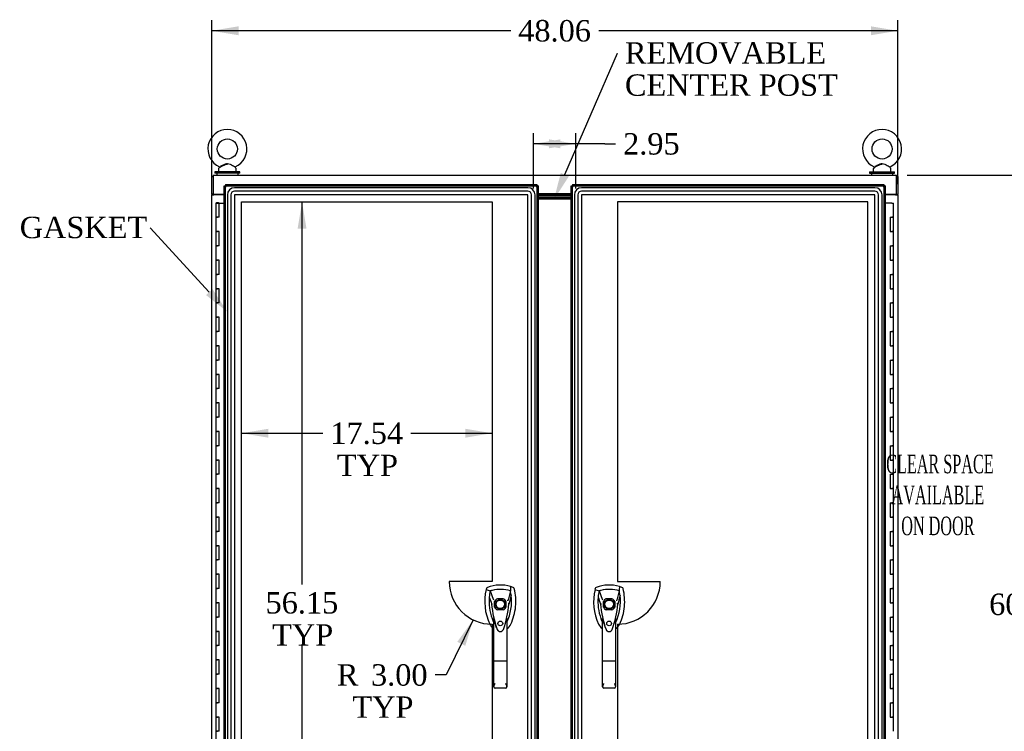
# Model space of a CAD drawing. Header units: inches. Extents: x 1 to 359, y -2 to 239.
# Tile 11 of 24: x 62 to 131, y 134 to 184. Entities that reach past the tile are written whole.
import ezdxf
from ezdxf import colors
from ezdxf.entities.mleader import LeaderData, LeaderLine
from ezdxf.enums import TextEntityAlignment as Align
from ezdxf.lldxf.tags import DXFTag
from ezdxf.math import Vec2, Vec3

# ---------------------------------------------------------------- set-up
doc = ezdxf.new("R2010")
doc.units = ezdxf.units.IN
doc.header["$MEASUREMENT"] = 0
for name, color, linetype in [('COM50677', 7, 'Continuous'), ('COM55607-1', 7, 'Continuous'), ('COM70098', 7, 'Continuous'), ('COM70112-1', 7, 'Continuous'), ('COM70220', 7, 'Continuous'), ('COM71181-1', 7, 'Continuous'), ('COM71193-1', 7, 'Continuous'), ('COM71194-1', 7, 'Continuous'), ('Default', 7, 'Continuous'), ('DV8_Default', 7, 'Continuous'), ('GSK86006', 7, 'Continuous'), ('HAN86294', 7, 'Continuous'), ('SCS86415', 7, 'Continuous'), ('WAF25377', 7, 'Continuous'), ('WAM254785', 7, 'Continuous')]:
    doc.layers.add(name, color=color, linetype=linetype)
doc.styles.add('SEACAD_Times_New_Roman', font='times.ttf')
tags = doc.linetypes.add('HIDDEN2', pattern=[0.1875, 0.125, -0.0625]).pattern_tags.tags
tags[6:7] = [DXFTag(74, 4), DXFTag(75, 0), DXFTag(340, '0'), DXFTag(46, 0.0), DXFTag(50, 0.0), DXFTag(44, 0.0), DXFTag(45, 0.0)]
tags[4:5] = [DXFTag(74, 4), DXFTag(75, 0), DXFTag(340, '0'), DXFTag(46, 0.0), DXFTag(50, 0.0), DXFTag(44, 0.0), DXFTag(45, 0.0)]
doc.dimstyles.new('HAMMOND_(STH_-_300x200)', dxfattribs={"dimtxt": 1.5, "dimasz": 1.875, "dimexe": 0.75, "dimexo": 0.75, "dimgap": 0.375, "dimtad": 0, "dimtih": 1, "dimtoh": 1, "dimzin": 0, "dimdsep": 46, "dimtxsty": 'SEACAD_Times_New_Roman', "dimblk1": '_SE_FILLED', "dimblk2": '_SE_FILLED', "dimsah": 1, "dimcen": 0.75, "dimadec": 0, "dimazin": 0, "dimtfac": 0.8, "dimtofl": 0, "dimtmove": 0, "dimatfit": 3, "dimfxl": 1, "dimtolj": 1, "dimtzin": 0, "dimarcsym": 0})

# ---------------------------------------------------------------- blocks, each defined once
blk = doc.blocks.new('SE7')
at = {"layer": 'COM50677', "color": 7, "linetype": 'Continuous'}
for p, q in [((75.774, 171.484), (75.774, 171.454)), ((123.397, 171.484), (123.397, 171.454))]:
    blk.add_line(p, q, dxfattribs=at)
at = {"layer": 'COM55607-1', "color": 7, "linetype": 'Continuous'}
for p, q in [((75.837, 170.872), (76.07, 170.872)), ((75.837, 170.872), (75.837, 169.872)), ((75.891, 170.881), (75.891, 170.907)), ((75.891, 170.907), (75.941, 170.907)), ((75.941, 170.881), (75.891, 170.881)), ((75.904, 170.881), (75.904, 170.872)), ((75.941, 170.907), (75.966, 170.907)), ((75.941, 170.881), (75.966, 170.881)), ((75.966, 170.907), (76.016, 170.907)), ((76.016, 170.881), (75.966, 170.881)), ((76.004, 170.872), (76.004, 170.881)), ((76.016, 170.907), (76.016, 170.881)), ((76.07, 170.872), (76.429, 170.872)), ((76.07, 169.872), (76.07, 170.872)), ((123.216, 170.872), (122.741, 170.872)), ((123.216, 170.872), (123.333, 170.872)), ((123.333, 169.872), (123.333, 170.872)), ((75.837, 169.872), (75.954, 169.872)), ((75.837, 169.872), (75.837, 168.872)), ((75.954, 169.872), (75.837, 169.872)), ((76.07, 169.872), (75.954, 169.872)), ((123.1, 169.872), (123.1, 168.872)), ((123.1, 169.872), (123.216, 169.872)), ((123.333, 169.872), (123.216, 169.872)), ((123.216, 169.872), (123.333, 169.872)), ((123.333, 168.872), (123.333, 169.872)), ((75.837, 168.872), (75.954, 168.872)), ((75.954, 168.872), (75.837, 168.872)), ((75.837, 168.872), (75.837, 167.872)), ((76.07, 168.872), (75.954, 168.872)), ((76.07, 167.872), (76.07, 168.872)), ((123.1, 168.872), (123.216, 168.872)), ((123.333, 168.872), (123.216, 168.872)), ((123.216, 168.872), (123.333, 168.872)), ((123.333, 167.872), (123.333, 168.872)), ((75.837, 167.872), (75.954, 167.872)), ((75.837, 167.872), (75.837, 166.872)), ((75.954, 167.872), (75.837, 167.872)), ((76.07, 167.872), (75.954, 167.872)), ((123.1, 167.872), (123.1, 166.872)), ((123.1, 167.872), (123.216, 167.872)), ((123.333, 167.872), (123.216, 167.872)), ((123.216, 167.872), (123.333, 167.872)), ((123.333, 166.872), (123.333, 167.872)), ((75.837, 166.872), (75.954, 166.872)), ((75.954, 166.872), (75.837, 166.872)), ((75.837, 166.872), (75.837, 165.872)), ((76.07, 166.872), (75.954, 166.872)), ((76.07, 165.872), (76.07, 166.872)), ((123.1, 166.872), (123.216, 166.872)), ((123.333, 166.872), (123.216, 166.872)), ((123.216, 166.872), (123.333, 166.872)), ((123.333, 165.872), (123.333, 166.872)), ((75.837, 165.872), (75.954, 165.872)), ((75.837, 165.872), (75.837, 164.872)), ((75.954, 165.872), (75.837, 165.872)), ((76.07, 165.872), (75.954, 165.872)), ((123.1, 165.872), (123.1, 164.872)), ((123.1, 165.872), (123.216, 165.872)), ((123.333, 165.872), (123.216, 165.872)), ((123.216, 165.872), (123.333, 165.872)), ((123.333, 164.872), (123.333, 165.872)), ((75.837, 164.872), (75.954, 164.872)), ((75.954, 164.872), (75.837, 164.872)), ((75.837, 164.872), (75.837, 163.872)), ((76.07, 164.872), (75.954, 164.872)), ((76.07, 163.872), (76.07, 164.872)), ((123.1, 164.872), (123.216, 164.872)), ((123.333, 164.872), (123.216, 164.872)), ((123.216, 164.872), (123.333, 164.872)), ((123.333, 163.872), (123.333, 164.872)), ((75.837, 163.872), (75.954, 163.872)), ((75.837, 163.872), (75.837, 162.872)), ((75.954, 163.872), (75.837, 163.872)), ((76.07, 163.872), (75.954, 163.872)), ((123.1, 163.872), (123.1, 162.872)), ((123.1, 163.872), (123.216, 163.872)), ((123.333, 163.872), (123.216, 163.872)), ((123.216, 163.872), (123.333, 163.872)), ((123.333, 162.872), (123.333, 163.872)), ((75.837, 162.872), (75.954, 162.872)), ((75.954, 162.872), (75.837, 162.872)), ((75.837, 162.872), (75.837, 161.872)), ((76.07, 162.872), (75.954, 162.872)), ((76.07, 161.872), (76.07, 162.872)), ((123.1, 162.872), (123.216, 162.872)), ((123.333, 162.872), (123.216, 162.872)), ((123.216, 162.872), (123.333, 162.872)), ((123.333, 161.872), (123.333, 162.872)), ((75.837, 161.872), (75.954, 161.872)), ((75.837, 161.872), (75.837, 160.872)), ((75.954, 161.872), (75.837, 161.872)), ((76.07, 161.872), (75.954, 161.872)), ((123.1, 161.872), (123.1, 160.872)), ((123.1, 161.872), (123.216, 161.872)), ((123.333, 161.872), (123.216, 161.872)), ((123.216, 161.872), (123.333, 161.872)), ((123.333, 160.872), (123.333, 161.872)), ((75.837, 160.872), (75.954, 160.872)), ((75.954, 160.872), (75.837, 160.872)), ((75.837, 160.872), (75.837, 159.872)), ((76.07, 160.872), (75.954, 160.872)), ((76.07, 159.872), (76.07, 160.872)), ((123.1, 160.872), (123.216, 160.872)), ((123.333, 160.872), (123.216, 160.872)), ((123.216, 160.872), (123.333, 160.872)), ((123.333, 159.872), (123.333, 160.872)), ((75.837, 159.872), (75.954, 159.872)), ((75.837, 159.872), (75.837, 158.872)), ((75.954, 159.872), (75.837, 159.872)), ((76.07, 159.872), (75.954, 159.872)), ((123.1, 159.872), (123.1, 158.872)), ((123.1, 159.872), (123.216, 159.872)), ((123.333, 159.872), (123.216, 159.872)), ((123.216, 159.872), (123.333, 159.872)), ((123.333, 158.872), (123.333, 159.872)), ((75.837, 158.872), (75.954, 158.872)), ((75.954, 158.872), (75.837, 158.872)), ((75.837, 158.872), (75.837, 157.872)), ((76.07, 158.872), (75.954, 158.872)), ((76.07, 157.872), (76.07, 158.872)), ((123.1, 158.872), (123.216, 158.872)), ((123.333, 158.872), (123.216, 158.872)), ((123.216, 158.872), (123.333, 158.872)), ((123.333, 157.872), (123.333, 158.872)), ((75.837, 157.872), (75.954, 157.872)), ((75.837, 157.872), (75.837, 156.872)), ((75.954, 157.872), (75.837, 157.872)), ((76.07, 157.872), (75.954, 157.872)), ((123.1, 157.872), (123.1, 156.872)), ((123.1, 157.872), (123.216, 157.872)), ((123.333, 157.872), (123.216, 157.872)), ((123.216, 157.872), (123.333, 157.872)), ((123.333, 156.872), (123.333, 157.872)), ((75.837, 156.872), (75.954, 156.872)), ((75.954, 156.872), (75.837, 156.872)), ((75.837, 156.872), (75.837, 155.872)), ((76.07, 156.872), (75.954, 156.872)), ((76.07, 155.872), (76.07, 156.872)), ((123.1, 156.872), (123.216, 156.872)), ((123.333, 156.872), (123.216, 156.872)), ((123.216, 156.872), (123.333, 156.872)), ((123.333, 155.872), (123.333, 156.872)), ((75.837, 155.872), (75.954, 155.872)), ((75.837, 155.872), (75.837, 154.872)), ((75.954, 155.872), (75.837, 155.872)), ((76.07, 155.872), (75.954, 155.872)), ((123.1, 155.872), (123.1, 154.872)), ((123.1, 155.872), (123.216, 155.872)), ((123.333, 155.872), (123.216, 155.872)), ((123.216, 155.872), (123.333, 155.872)), ((123.333, 154.872), (123.333, 155.872)), ((75.837, 154.872), (75.954, 154.872)), ((75.954, 154.872), (75.837, 154.872)), ((75.837, 154.872), (75.837, 153.872)), ((76.07, 154.872), (75.954, 154.872)), ((76.07, 153.872), (76.07, 154.872)), ((123.1, 154.872), (123.216, 154.872)), ((123.333, 154.872), (123.216, 154.872)), ((123.216, 154.872), (123.333, 154.872)), ((123.333, 153.872), (123.333, 154.872)), ((75.837, 153.872), (75.954, 153.872)), ((75.837, 153.872), (75.837, 152.872)), ((75.954, 153.872), (75.837, 153.872)), ((76.07, 153.872), (75.954, 153.872)), ((123.1, 153.872), (123.1, 152.872)), ((123.1, 153.872), (123.216, 153.872)), ((123.333, 153.872), (123.216, 153.872)), ((123.216, 153.872), (123.333, 153.872)), ((123.333, 152.872), (123.333, 153.872)), ((75.837, 152.872), (75.954, 152.872)), ((75.954, 152.872), (75.837, 152.872)), ((75.837, 152.872), (75.837, 151.872)), ((76.07, 152.872), (75.954, 152.872)), ((76.07, 151.872), (76.07, 152.872)), ((123.1, 152.872), (123.216, 152.872)), ((123.333, 152.872), (123.216, 152.872)), ((123.216, 152.872), (123.333, 152.872)), ((123.333, 151.872), (123.333, 152.872)), ((75.837, 151.872), (75.954, 151.872)), ((75.837, 151.872), (75.837, 150.872)), ((75.954, 151.872), (75.837, 151.872)), ((76.07, 151.872), (75.954, 151.872)), ((123.1, 151.872), (123.1, 150.872)), ((123.1, 151.872), (123.216, 151.872)), ((123.333, 151.872), (123.216, 151.872)), ((123.216, 151.872), (123.333, 151.872)), ((123.333, 150.872), (123.333, 151.872)), ((75.837, 150.872), (75.954, 150.872)), ((75.954, 150.872), (75.837, 150.872)), ((75.837, 150.872), (75.837, 149.872)), ((76.07, 150.872), (75.954, 150.872)), ((76.07, 149.872), (76.07, 150.872)), ((123.1, 150.872), (123.216, 150.872)), ((123.333, 150.872), (123.216, 150.872)), ((123.216, 150.872), (123.333, 150.872)), ((123.333, 149.872), (123.333, 150.872)), ((75.837, 149.872), (75.954, 149.872)), ((75.837, 149.872), (75.837, 148.872)), ((75.954, 149.872), (75.837, 149.872)), ((76.07, 149.872), (75.954, 149.872)), ((123.1, 149.872), (123.1, 148.872)), ((123.1, 149.872), (123.216, 149.872)), ((123.333, 149.872), (123.216, 149.872)), ((123.216, 149.872), (123.333, 149.872)), ((123.333, 148.872), (123.333, 149.872)), ((75.837, 148.872), (75.954, 148.872)), ((75.954, 148.872), (75.837, 148.872)), ((75.837, 148.872), (75.837, 147.872)), ((76.07, 148.872), (75.954, 148.872)), ((76.07, 147.872), (76.07, 148.872)), ((123.1, 148.872), (123.216, 148.872)), ((123.333, 148.872), (123.216, 148.872)), ((123.216, 148.872), (123.333, 148.872)), ((123.333, 147.872), (123.333, 148.872)), ((75.837, 147.872), (75.954, 147.872)), ((75.837, 147.872), (75.837, 146.872)), ((75.954, 147.872), (75.837, 147.872)), ((76.07, 147.872), (75.954, 147.872)), ((123.1, 147.872), (123.1, 146.872)), ((123.1, 147.872), (123.216, 147.872)), ((123.333, 147.872), (123.216, 147.872)), ((123.216, 147.872), (123.333, 147.872)), ((123.333, 146.872), (123.333, 147.872)), ((75.837, 146.872), (75.954, 146.872)), ((75.954, 146.872), (75.837, 146.872)), ((75.837, 146.872), (75.837, 145.872)), ((76.07, 146.872), (75.954, 146.872)), ((76.07, 145.872), (76.07, 146.872)), ((123.1, 146.872), (123.216, 146.872)), ((123.333, 146.872), (123.216, 146.872)), ((123.216, 146.872), (123.333, 146.872)), ((123.333, 145.872), (123.333, 146.872)), ((75.837, 145.872), (75.954, 145.872)), ((75.837, 145.872), (75.837, 144.872)), ((75.954, 145.872), (75.837, 145.872)), ((76.07, 145.872), (75.954, 145.872)), ((123.1, 145.872), (123.1, 144.872)), ((123.1, 145.872), (123.216, 145.872)), ((123.333, 145.872), (123.216, 145.872)), ((123.216, 145.872), (123.333, 145.872)), ((123.333, 144.872), (123.333, 145.872)), ((75.837, 144.872), (75.954, 144.872)), ((75.954, 144.872), (75.837, 144.872)), ((75.837, 144.872), (75.837, 143.872)), ((76.07, 144.872), (75.954, 144.872)), ((76.07, 143.872), (76.07, 144.872)), ((123.1, 144.872), (123.216, 144.872)), ((123.333, 144.872), (123.216, 144.872)), ((123.216, 144.872), (123.333, 144.872)), ((123.333, 143.872), (123.333, 144.872)), ((75.837, 143.872), (75.954, 143.872)), ((75.837, 143.872), (75.837, 142.872)), ((75.954, 143.872), (75.837, 143.872)), ((76.07, 143.872), (75.954, 143.872)), ((123.1, 143.872), (123.1, 142.872)), ((123.1, 143.872), (123.216, 143.872)), ((123.333, 143.872), (123.216, 143.872)), ((123.216, 143.872), (123.333, 143.872)), ((123.333, 142.872), (123.333, 143.872)), ((75.837, 142.872), (75.954, 142.872)), ((75.954, 142.872), (75.837, 142.872)), ((75.837, 142.872), (75.837, 141.872)), ((76.07, 142.872), (75.954, 142.872)), ((76.07, 141.872), (76.07, 142.872)), ((123.1, 142.872), (123.216, 142.872)), ((123.333, 142.872), (123.216, 142.872)), ((123.216, 142.872), (123.333, 142.872)), ((123.333, 141.872), (123.333, 142.872)), ((75.837, 141.872), (75.954, 141.872)), ((75.837, 141.872), (75.837, 140.872)), ((75.954, 141.872), (75.837, 141.872)), ((76.07, 141.872), (75.954, 141.872)), ((123.1, 141.872), (123.1, 140.872)), ((123.1, 141.872), (123.216, 141.872)), ((123.333, 141.872), (123.216, 141.872)), ((123.216, 141.872), (123.333, 141.872)), ((123.333, 140.872), (123.333, 141.872)), ((75.837, 140.872), (75.954, 140.872)), ((75.954, 140.872), (75.837, 140.872)), ((75.837, 140.872), (75.837, 139.872)), ((76.07, 140.872), (75.954, 140.872)), ((76.07, 139.872), (76.07, 140.872)), ((123.1, 140.872), (123.216, 140.872)), ((123.333, 140.872), (123.216, 140.872)), ((123.216, 140.872), (123.333, 140.872)), ((123.333, 139.872), (123.333, 140.872)), ((75.837, 139.872), (75.954, 139.872)), ((75.837, 139.872), (75.837, 138.872)), ((75.954, 139.872), (75.837, 139.872)), ((76.07, 139.872), (75.954, 139.872)), ((123.1, 139.872), (123.1, 138.872)), ((123.1, 139.872), (123.216, 139.872)), ((123.333, 139.872), (123.216, 139.872)), ((123.216, 139.872), (123.333, 139.872)), ((123.333, 138.872), (123.333, 139.872)), ((75.837, 138.872), (75.954, 138.872)), ((75.954, 138.872), (75.837, 138.872)), ((75.837, 138.872), (75.837, 137.872)), ((76.07, 138.872), (75.954, 138.872)), ((76.07, 137.872), (76.07, 138.872)), ((123.1, 138.872), (123.216, 138.872)), ((123.333, 138.872), (123.216, 138.872)), ((123.216, 138.872), (123.333, 138.872)), ((123.333, 137.872), (123.333, 138.872)), ((75.837, 137.872), (75.954, 137.872)), ((75.837, 137.872), (75.837, 136.872)), ((75.954, 137.872), (75.837, 137.872)), ((76.07, 137.872), (75.954, 137.872)), ((123.1, 137.872), (123.1, 136.872)), ((123.1, 137.872), (123.216, 137.872)), ((123.333, 137.872), (123.216, 137.872)), ((123.216, 137.872), (123.333, 137.872)), ((123.333, 136.872), (123.333, 137.872)), ((75.837, 136.872), (75.954, 136.872)), ((75.954, 136.872), (75.837, 136.872)), ((75.837, 136.872), (75.837, 135.872)), ((76.07, 136.872), (75.954, 136.872)), ((76.07, 135.872), (76.07, 136.872)), ((123.1, 136.872), (123.216, 136.872)), ((123.333, 136.872), (123.216, 136.872)), ((123.216, 136.872), (123.333, 136.872)), ((123.333, 135.872), (123.333, 136.872)), ((75.837, 135.872), (75.954, 135.872)), ((75.837, 135.872), (75.837, 134.872)), ((75.954, 135.872), (75.837, 135.872)), ((76.07, 135.872), (75.954, 135.872)), ((123.1, 135.872), (123.1, 134.872)), ((123.1, 135.872), (123.216, 135.872)), ((123.333, 135.872), (123.216, 135.872)), ((123.216, 135.872), (123.333, 135.872)), ((123.333, 134.872), (123.333, 135.872)), ((75.837, 134.872), (75.954, 134.872)), ((75.954, 134.872), (75.837, 134.872)), ((75.837, 134.872), (75.837, 133.872)), ((76.07, 134.872), (75.954, 134.872)), ((76.07, 133.872), (76.07, 134.872)), ((123.1, 134.872), (123.216, 134.872)), ((123.333, 134.872), (123.216, 134.872)), ((123.216, 134.872), (123.333, 134.872)), ((123.333, 133.872), (123.333, 134.872)), ((75.837, 133.872), (75.954, 133.872)), ((75.837, 133.872), (75.837, 132.872)), ((75.954, 133.872), (75.837, 133.872)), ((76.07, 133.872), (75.954, 133.872))]:
    blk.add_line(p, q, dxfattribs=at)
at = {"layer": 'COM70098', "color": 7, "linetype": 'Continuous'}
for p, q in [((100.741, 171.454), (98.429, 171.454)), ((100.741, 171.359), (98.429, 171.359)), ((100.741, 171.234), (98.429, 171.234)), ((100.741, 171.139), (98.429, 171.139))]:
    blk.add_line(p, q, dxfattribs=at)
at = {"layer": 'COM70112-1', "color": 7, "linetype": 'Continuous'}
for p, q in [((75.649, 172.829), (123.522, 172.829)), ((75.649, 172.829), (75.649, 172.686)), ((75.649, 172.686), (75.649, 171.484)), ((123.522, 172.686), (123.522, 172.829)), ((123.522, 171.484), (123.522, 172.686)), ((75.649, 171.484), (76.429, 171.484)), ((98.429, 171.549), (100.741, 171.549)), ((122.741, 171.484), (123.522, 171.484))]:
    blk.add_line(p, q, dxfattribs=at)
at = {"layer": 'COM70220', "color": 7, "linetype": 'HIDDEN2'}
for p, q in [((97.708, 171.946), (77.149, 171.946)), ((97.708, 171.945), (77.149, 171.945)), ((122.021, 171.946), (101.461, 171.946)), ((122.021, 171.945), (101.461, 171.945)), ((76.649, 171.446), (76.649, 114.299)), ((76.65, 171.446), (76.65, 114.299)), ((76.899, 171.446), (76.899, 114.299)), ((77.148, 171.446), (77.148, 114.299)), ((97.708, 171.696), (77.149, 171.696)), ((97.708, 171.447), (77.149, 171.447)), ((77.149, 171.446), (77.149, 114.299)), ((97.708, 171.446), (77.149, 171.446)), ((97.708, 114.299), (97.708, 171.446)), ((97.709, 114.299), (97.709, 171.446)), ((97.958, 114.299), (97.958, 171.446)), ((98.207, 114.299), (98.207, 171.446)), ((98.208, 114.299), (98.208, 171.446)), ((100.961, 171.446), (100.961, 114.299)), ((100.962, 171.446), (100.962, 114.299)), ((101.211, 171.446), (101.211, 114.299)), ((101.46, 171.446), (101.46, 114.299)), ((122.021, 171.696), (101.461, 171.696)), ((122.021, 171.447), (101.461, 171.447)), ((101.461, 171.446), (101.461, 114.299)), ((122.021, 171.446), (101.461, 171.446)), ((122.021, 114.299), (122.021, 171.446)), ((122.022, 114.299), (122.022, 171.446)), ((122.271, 114.299), (122.271, 171.446)), ((122.52, 114.299), (122.52, 171.446)), ((122.521, 114.299), (122.521, 171.446))]:
    blk.add_line(p, q, dxfattribs=at)
for centre, radius, start, end in [((77.149, 171.446), 0.5, 90, 180), ((77.149, 171.446), 0.499, 90, 180), ((97.708, 171.446), 0.5, 0, 90), ((97.708, 171.446), 0.499, 0, 90), ((101.461, 171.446), 0.5, 90, 180), ((101.461, 171.446), 0.499, 90, 180), ((122.021, 171.446), 0.5, 0, 90), ((122.021, 171.446), 0.499, 0, 90), ((77.149, 171.446), 0.25, 90, 180), ((77.149, 171.446), 0.001, 90, 180), ((97.708, 171.446), 0.25, 0, 90), ((97.708, 171.446), 0.001, 0, 90), ((101.461, 171.446), 0.25, 90, 180), ((101.461, 171.446), 0.001, 90, 180), ((122.021, 171.446), 0.25, 0, 90), ((122.021, 171.446), 0.001, 0, 90)]:
    blk.add_arc(centre, radius, start, end, dxfattribs=at)
at = {"layer": 'COM71181-1', "color": 7, "linetype": 'Continuous'}
for p, q in [((75.554, 172.734), (75.649, 172.734)), ((75.554, 171.484), (75.554, 172.734)), ((123.616, 172.734), (123.522, 172.734)), ((123.616, 172.734), (123.616, 171.484)), ((75.554, 171.484), (75.554, 171.454)), ((75.649, 171.484), (75.554, 171.484)), ((75.554, 171.454), (75.697, 171.454)), ((75.554, 114.079), (75.554, 171.454)), ((75.649, 171.484), (75.649, 171.454)), ((76.429, 171.454), (75.697, 171.454)), ((123.473, 171.454), (122.741, 171.454)), ((123.473, 171.454), (123.616, 171.454)), ((123.521, 171.454), (123.521, 171.484)), ((123.522, 171.484), (123.616, 171.484)), ((123.616, 171.454), (123.616, 171.484)), ((123.616, 171.454), (123.616, 114.079))]:
    blk.add_line(p, q, dxfattribs=at)
at = {"layer": 'COM71193-1', "color": 7, "linetype": 'Continuous'}
for p, q in [((76.429, 113.674), (76.429, 172.071)), ((76.429, 172.071), (76.485, 172.071)), ((76.524, 172.071), (76.485, 172.071)), ((76.524, 172.166), (98.334, 172.166)), ((76.524, 172.166), (76.524, 172.11)), ((76.524, 172.071), (76.524, 172.11)), ((76.571, 172.023), (76.524, 172.071)), ((76.571, 172.023), (76.572, 172.023)), ((76.572, 172.023), (76.571, 172.023)), ((76.571, 172.023), (76.571, 172.023)), ((76.572, 172.023), (76.572, 172.023)), ((98.334, 172.071), (98.286, 172.023)), ((98.286, 172.023), (98.286, 172.023)), ((98.286, 172.023), (98.286, 172.023)), ((98.286, 172.023), (98.286, 172.023)), ((98.286, 172.023), (98.286, 172.023)), ((98.286, 172.023), (98.286, 172.023)), ((98.334, 172.166), (98.334, 172.11)), ((98.334, 172.071), (98.334, 172.11)), ((98.334, 172.071), (98.373, 172.071)), ((98.429, 172.071), (98.373, 172.071)), ((98.429, 172.071), (98.429, 113.674))]:
    blk.add_line(p, q, dxfattribs=at)
at = {"layer": 'COM71193-1', "color": 7, "linetype": 'HIDDEN2'}
for p, q in [((76.524, 172.071), (98.333, 172.071)), ((76.524, 113.674), (76.524, 172.07)), ((98.334, 172.07), (98.334, 113.674)), ((95.376, 142.568), (95.376, 142.965)), ((95.573, 143.162), (95.97, 143.162)), ((96.167, 142.965), (96.167, 142.568)), ((95.97, 142.371), (95.573, 142.371))]:
    blk.add_line(p, q, dxfattribs=at)
blk.add_circle((95.772, 141.428), 0.167, dxfattribs=at)
at = {"layer": 'COM71193-1', "color": 7, "linetype": 'Continuous'}
for centre, start, end in [((77.053, 173.001), 238.56128, 243.76327), ((75.594, 171.541), 26.23673, 31.43872), ((99.264, 171.541), 148.56128, 153.76327), ((97.804, 173.001), 296.23673, 301.43872)]:
    blk.add_arc(centre, 1.09, start, end, dxfattribs=at)
at = {"layer": 'COM71193-1', "color": 7, "linetype": 'HIDDEN2'}
for radius, start, end in [(0.442, 116.64717, 153.35283), (0.442, 26.64717, 63.35283), (0.443, 206.64717, 243.35283), (0.443, 296.64717, 333.35283)]:
    blk.add_arc((95.772, 142.766), radius, start, end, dxfattribs=at)
at = {"layer": 'COM71194-1', "color": 7, "linetype": 'Continuous'}
for p, q in [((100.741, 113.674), (100.741, 172.071)), ((100.741, 172.071), (100.797, 172.071)), ((100.836, 172.071), (100.797, 172.071)), ((100.836, 172.166), (122.646, 172.166)), ((100.836, 172.166), (100.836, 172.11)), ((100.836, 172.071), (100.836, 172.11)), ((100.871, 172.036), (100.836, 172.071)), ((100.884, 172.023), (100.884, 172.023)), ((100.884, 172.023), (100.884, 172.023)), ((100.884, 172.023), (100.884, 172.023)), ((100.884, 172.023), (100.884, 172.023)), ((100.884, 172.023), (100.884, 172.023)), ((122.598, 172.023), (122.598, 172.023)), ((122.598, 172.023), (122.598, 172.023)), ((122.598, 172.023), (122.599, 172.023)), ((122.598, 172.023), (122.598, 172.023)), ((122.599, 172.023), (122.646, 172.071)), ((122.646, 172.166), (122.646, 172.11)), ((122.646, 172.071), (122.646, 172.11)), ((122.646, 172.071), (122.685, 172.071)), ((122.741, 172.071), (122.685, 172.071)), ((122.741, 172.071), (122.741, 113.674))]:
    blk.add_line(p, q, dxfattribs=at)
at = {"layer": 'COM71194-1', "color": 7, "linetype": 'HIDDEN2'}
for p, q in [((100.836, 172.071), (122.646, 172.071)), ((100.836, 113.674), (100.836, 172.07)), ((100.883, 172.024), (100.871, 172.036)), ((122.646, 172.07), (122.646, 113.674)), ((103.003, 142.568), (103.003, 142.965)), ((103.2, 143.162), (103.597, 143.162)), ((103.794, 142.965), (103.794, 142.568)), ((103.597, 142.371), (103.2, 142.371))]:
    blk.add_line(p, q, dxfattribs=at)
blk.add_circle((103.398, 141.428), 0.167, dxfattribs=at)
at = {"layer": 'COM71194-1', "color": 7, "linetype": 'Continuous'}
for centre, start, end in [((101.366, 173.001), 238.56128, 243.76327), ((99.906, 171.541), 26.23673, 31.43872), ((123.576, 171.541), 148.56128, 153.76327), ((122.117, 173.001), 296.23673, 301.43872)]:
    blk.add_arc(centre, 1.09, start, end, dxfattribs=at)
at = {"layer": 'COM71194-1', "color": 7, "linetype": 'HIDDEN2'}
for radius, start, end in [(0.443, 116.64717, 153.35283), (0.442, 26.64717, 63.35283), (0.443, 206.64717, 243.35283), (0.443, 296.64717, 333.35283)]:
    blk.add_arc((103.398, 142.766), radius, start, end, dxfattribs=at)
at = {"layer": 'DV8_Default', "color": 7, "linetype": 'HIDDEN2'}
for p, q in [((77.648, 114.798), (77.648, 170.947)), ((77.648, 170.947), (95.192, 170.947)), ((95.192, 170.947), (95.192, 144.372)), ((103.978, 170.947), (103.978, 144.372)), ((121.522, 170.947), (103.978, 170.947)), ((121.522, 114.798), (121.522, 170.947)), ((95.192, 144.372), (92.192, 144.372)), ((103.978, 144.372), (106.978, 144.372)), ((95.192, 141.372), (95.192, 114.798)), ((103.978, 141.372), (103.978, 114.798))]:
    blk.add_line(p, q, dxfattribs=at)
for centre, start, end in [((95.192, 144.372), 180, 270), ((103.978, 144.372), 270, 0)]:
    blk.add_arc(centre, 3, start, end, dxfattribs=at)
at = {"layer": 'GSK86006', "color": 7, "linetype": 'Continuous'}
for p, q in [((100.741, 171.359), (98.429, 171.359)), ((100.741, 171.234), (98.429, 171.234))]:
    blk.add_line(p, q, dxfattribs=at)
at = {"layer": 'HAN86294', "color": 7, "linetype": 'Continuous'}
for p, q in [((94.795, 143.868), (94.781, 143.809)), ((94.781, 143.809), (95.064, 143.704)), ((95.064, 143.704), (95.28, 143.132)), ((96.479, 143.704), (96.315, 143.048)), ((96.67, 143.955), (96.49, 144.014)), ((102.422, 143.868), (102.407, 143.809)), ((102.407, 143.809), (102.691, 143.704)), ((102.691, 143.704), (102.906, 143.132)), ((104.105, 143.704), (103.941, 143.048)), ((104.297, 143.955), (104.117, 144.014)), ((95.28, 143.132), (95.326, 143.098)), ((102.906, 143.132), (102.952, 143.098)), ((95.166, 142.783), (95.166, 142.783)), ((96.377, 142.787), (96.377, 142.787)), ((102.792, 142.783), (102.793, 142.783)), ((104.003, 142.787), (104.004, 142.787)), ((95.317, 138.789), (95.317, 141.767)), ((96.227, 141.766), (96.227, 138.789)), ((96.227, 141.486), (96.251, 141.533)), ((102.943, 138.789), (102.943, 141.767)), ((103.853, 141.766), (103.853, 138.789)), ((103.853, 141.486), (103.878, 141.533)), ((95.51, 141.126), (95.514, 141.118)), ((103.137, 141.126), (103.141, 141.118)), ((95.317, 136.981), (95.317, 138.789)), ((96.137, 138.783), (95.407, 138.783)), ((96.227, 138.789), (96.227, 136.981)), ((102.943, 136.981), (102.943, 138.789)), ((103.763, 138.783), (103.033, 138.783)), ((103.853, 138.789), (103.853, 136.981)), ((96.137, 136.891), (95.407, 136.891)), ((103.763, 136.891), (103.033, 136.891))]:
    blk.add_line(p, q, dxfattribs=at)
for centre, radius in [((95.772, 142.766), 0.35), ((95.772, 142.766), 0.3), ((103.398, 142.766), 0.35), ((103.398, 142.766), 0.3)]:
    blk.add_circle(centre, radius, dxfattribs=at)
for centre, radius, start, end in [((98.403, 142.957), 3.721, 166.75318, 205.10266), ((95.772, 141.531), 2.585, 73.85893, 110.34924), ((98.403, 142.957), 3.421, 167.3846, 174.70184), ((95.772, 141.531), 2.285, 106.83853, 108.03431), ((95.772, 141.531), 2.285, 104.45028, 106.83853), ((95.772, 141.531), 2.285, 71.96569, 104.45028), ((93.14, 142.957), 3.421, 10.11379, 12.6154), ((93.14, 142.957), 3.421, 8.519, 10.11379), ((106.03, 142.957), 3.721, 166.75318, 205.10266), ((103.398, 141.531), 2.585, 73.85893, 110.34924), ((106.03, 142.957), 3.421, 167.3846, 174.70184), ((103.398, 141.531), 2.285, 106.83853, 108.03431), ((103.398, 141.531), 2.285, 104.45028, 106.83853), ((103.398, 141.531), 2.285, 71.96569, 104.45028), ((100.767, 142.957), 3.421, 10.11379, 12.6154), ((100.767, 142.957), 3.421, 8.519, 10.11379), ((98.403, 142.957), 3.421, 174.70184, 200.20775), ((93.14, 142.957), 3.421, 334.89734, 7.2824), ((109.136, 116.339), 29.627, 115.64179, 115.75394), ((93.14, 142.957), 3.421, 7.2824, 8.519), ((106.03, 142.957), 3.421, 174.70184, 200.20775), ((100.767, 142.957), 3.421, 334.89734, 7.2824), ((116.762, 116.339), 29.627, 115.64179, 115.75394), ((100.767, 142.957), 3.421, 7.2824, 8.519), ((95.255, 141.435), 1.35, 91.23359, 93.76963), ((102.014, 143.352), 6.872, 184.75423, 199.9908), ((89.334, 143.382), 7.068, 340.3478, 355.1696), ((96.312, 141.998), 0.791, 85.30773, 89.6394), ((109.64, 143.352), 6.872, 184.75423, 199.9908), ((102.881, 141.435), 1.35, 91.23359, 93.76963), ((96.96, 143.382), 7.068, 340.3478, 355.1696), ((103.939, 141.998), 0.791, 85.30773, 89.6394), ((98.403, 142.957), 3.421, 200.20775, 205.10266), ((95.712, 141.696), 0.45, 205.10266, 208.42246), ((93.787, 141.162), 1.646, 10.27719, 21.64676), ((95.831, 141.696), 0.45, 331.57754, 334.89734), ((106.03, 142.957), 3.421, 200.20775, 205.10266), ((103.339, 141.696), 0.45, 205.10266, 208.42246), ((101.414, 141.162), 1.646, 10.27719, 21.64676), ((103.457, 141.696), 0.45, 331.57754, 334.89734), ((95.712, 141.696), 0.75, 233.47883, 238.15135), ((95.773, 141.092), 0.234, 202.28022, 338.21669), ((95.831, 141.696), 0.75, 301.84865, 334.89734), ((103.339, 141.696), 0.75, 233.47883, 238.15135), ((103.399, 141.092), 0.234, 202.28022, 338.21669), ((103.457, 141.696), 0.75, 301.84865, 334.89734), ((95.407, 136.981), 0.0903, 180.00172, 181.11543), ((95.407, 136.981), 0.09, 181.11716, 270), ((96.137, 136.981), 0.09, 270, 358.88284), ((96.136, 136.981), 0.0903, 358.88457, 359.99828), ((103.033, 136.981), 0.0903, 180.00172, 181.11543), ((103.033, 136.981), 0.09, 181.11716, 270), ((103.763, 136.981), 0.09, 270, 358.88284), ((103.763, 136.981), 0.0903, 358.88457, 359.99828)]:
    blk.add_arc(centre, radius, start, end, dxfattribs=at)
for points in [[(94.873, 143.955), (94.835, 143.941), (94.805, 143.907), (94.795, 143.868)], [(96.49, 144.014), (96.486, 143.911), (96.483, 143.807), (96.479, 143.704)], [(96.748, 143.868), (96.738, 143.907), (96.708, 143.941), (96.67, 143.955)], [(102.499, 143.955), (102.462, 143.941), (102.432, 143.907), (102.422, 143.868)], [(104.117, 144.014), (104.113, 143.911), (104.109, 143.807), (104.105, 143.704)], [(104.375, 143.868), (104.365, 143.907), (104.335, 143.941), (104.297, 143.955)], [(94.996, 143.273), (95.053, 143.109), (95.109, 142.946), (95.166, 142.783)], [(96.534, 143.39), (96.482, 143.189), (96.429, 142.988), (96.377, 142.787)], [(102.623, 143.273), (102.679, 143.109), (102.736, 142.946), (102.792, 142.783)], [(104.16, 143.39), (104.108, 143.189), (104.056, 142.988), (104.004, 142.787)], [(95.033, 141.378), (95.086, 141.266), (95.167, 141.167), (95.266, 141.093)], [(102.66, 141.378), (102.712, 141.266), (102.793, 141.167), (102.893, 141.093)]]:
    blk.add_open_spline(points, degree=3, dxfattribs=at)
for points, knots in [([(96.51, 141.378), (96.69, 141.763), (96.804, 142.179), (96.885, 143.026), (96.852, 143.456), (96.748, 143.868)], [0, 0, 0, 0, 0.5, 0.5, 1, 1, 1, 1]), ([(104.137, 141.378), (104.317, 141.763), (104.431, 142.179), (104.512, 143.026), (104.479, 143.456), (104.375, 143.868)], [0, 0, 0, 0, 0.5, 0.5, 1, 1, 1, 1]), ([(95.511, 141.126), (95.496, 141.167), (95.482, 141.209), (95.447, 141.319), (95.426, 141.387), (95.407, 141.455)], [0.770336, 0.770336, 0.770336, 0.770336, 0.8588735, 0.8588735, 1, 1, 1, 1]), ([(96.137, 141.454), (96.153, 141.511), (96.169, 141.569), (96.192, 141.654), (96.2, 141.682), (96.211, 141.723), (96.215, 141.737), (96.221, 141.755), (96.223, 141.76), (96.226, 141.768), (96.227, 141.769), (96.227, 141.766)], [0, 0, 0, 0, 0.5, 0.5, 0.75, 0.75, 0.875, 0.875, 0.9375, 0.9375, 1, 1, 1, 1]), ([(103.137, 141.126), (103.122, 141.167), (103.108, 141.209), (103.073, 141.319), (103.053, 141.387), (103.033, 141.455)], [0.770336, 0.770336, 0.770336, 0.770336, 0.8588735, 0.8588735, 1, 1, 1, 1]), ([(103.763, 141.454), (103.78, 141.511), (103.795, 141.569), (103.819, 141.654), (103.826, 141.682), (103.838, 141.723), (103.842, 141.737), (103.847, 141.755), (103.849, 141.76), (103.852, 141.768), (103.853, 141.769), (103.853, 141.766)], [0, 0, 0, 0, 0.5, 0.5, 0.75, 0.75, 0.875, 0.875, 0.9375, 0.9375, 1, 1, 1, 1]), ([(95.407, 138.783), (95.401, 138.783), (95.395, 138.783), (95.383, 138.784), (95.378, 138.784), (95.367, 138.784), (95.362, 138.784), (95.352, 138.784), (95.347, 138.785), (95.335, 138.786), (95.328, 138.786), (95.321, 138.787), (95.32, 138.788), (95.317, 138.788), (95.317, 138.789), (95.317, 138.789)], [0, 0, 0, 0, 0.125, 0.125, 0.25, 0.25, 0.375, 0.375, 0.5, 0.5, 0.75, 0.75, 0.875, 0.875, 1, 1, 1, 1]), ([(96.227, 138.789), (96.227, 138.789), (96.226, 138.788), (96.224, 138.788), (96.222, 138.787), (96.215, 138.786), (96.209, 138.786), (96.196, 138.785), (96.192, 138.784), (96.182, 138.784), (96.177, 138.784), (96.166, 138.784), (96.16, 138.784), (96.148, 138.783), (96.143, 138.783), (96.137, 138.783)], [0, 0, 0, 0, 0.125, 0.125, 0.25, 0.25, 0.5, 0.5, 0.625, 0.625, 0.75, 0.75, 0.875, 0.875, 1, 1, 1, 1]), ([(103.033, 138.783), (103.027, 138.783), (103.021, 138.783), (103.01, 138.784), (103.004, 138.784), (102.993, 138.784), (102.988, 138.784), (102.978, 138.784), (102.974, 138.785), (102.961, 138.786), (102.955, 138.786), (102.948, 138.787), (102.946, 138.788), (102.944, 138.788), (102.943, 138.789), (102.943, 138.789)], [0, 0, 0, 0, 0.125, 0.125, 0.25, 0.25, 0.375, 0.375, 0.5, 0.5, 0.75, 0.75, 0.875, 0.875, 1, 1, 1, 1]), ([(103.853, 138.789), (103.853, 138.789), (103.853, 138.788), (103.85, 138.788), (103.849, 138.787), (103.842, 138.786), (103.835, 138.786), (103.823, 138.785), (103.818, 138.784), (103.808, 138.784), (103.803, 138.784), (103.792, 138.784), (103.786, 138.784), (103.775, 138.783), (103.769, 138.783), (103.763, 138.783)], [0, 0, 0, 0, 0.125, 0.125, 0.25, 0.25, 0.5, 0.5, 0.625, 0.625, 0.75, 0.75, 0.875, 0.875, 1, 1, 1, 1]), ([(95.317, 136.979), (95.317, 136.995), (95.321, 137.012), (95.329, 137.04), (95.333, 137.049), (95.34, 137.069), (95.344, 137.079), (95.357, 137.109), (95.366, 137.131), (95.381, 137.164), (95.386, 137.176), (95.396, 137.199), (95.402, 137.211), (95.407, 137.222)], [0, 0, 0, 0, 0.25, 0.25, 0.375, 0.375, 0.5, 0.5, 0.75, 0.75, 0.875, 0.875, 1, 1, 1, 1]), ([(96.137, 137.222), (96.142, 137.211), (96.147, 137.199), (96.157, 137.176), (96.162, 137.164), (96.177, 137.131), (96.187, 137.109), (96.199, 137.079), (96.203, 137.069), (96.211, 137.049), (96.214, 137.04), (96.222, 137.012), (96.226, 136.995), (96.227, 136.979)], [0, 0, 0, 0, 0.125, 0.125, 0.25, 0.25, 0.5, 0.5, 0.625, 0.625, 0.75, 0.75, 1, 1, 1, 1]), ([(102.943, 136.979), (102.943, 136.995), (102.947, 137.012), (102.956, 137.04), (102.959, 137.049), (102.967, 137.069), (102.971, 137.079), (102.983, 137.109), (102.993, 137.131), (103.008, 137.164), (103.013, 137.176), (103.023, 137.199), (103.028, 137.211), (103.033, 137.222)], [0, 0, 0, 0, 0.25, 0.25, 0.375, 0.375, 0.5, 0.5, 0.75, 0.75, 0.875, 0.875, 1, 1, 1, 1]), ([(103.763, 137.222), (103.768, 137.211), (103.773, 137.199), (103.784, 137.176), (103.789, 137.164), (103.804, 137.131), (103.813, 137.109), (103.826, 137.079), (103.83, 137.069), (103.837, 137.049), (103.84, 137.04), (103.849, 137.012), (103.853, 136.995), (103.853, 136.979)], [0, 0, 0, 0, 0.125, 0.125, 0.25, 0.25, 0.5, 0.5, 0.625, 0.625, 0.75, 0.75, 1, 1, 1, 1])]:
    blk.add_open_spline(points, degree=3, knots=knots, dxfattribs=at)
at = {"layer": 'SCS86415', "color": 7, "linetype": 'Continuous'}
for p, q in [((76.024, 173.248), (76.024, 173.129)), ((76.103, 173.365), (76.037, 173.286)), ((77.26, 173.286), (77.194, 173.366)), ((77.274, 173.129), (77.274, 173.248)), ((121.897, 173.248), (121.897, 173.129)), ((121.976, 173.365), (121.91, 173.286)), ((123.133, 173.286), (123.067, 173.366)), ((123.147, 173.129), (123.147, 173.248)), ((76.337, 171.484), (76.337, 171.454)), ((122.834, 171.454), (122.834, 171.484))]:
    blk.add_line(p, q, dxfattribs=at)
for centre in [(76.649, 174.658), (122.522, 174.658)]:
    blk.add_circle(centre, 0.704, dxfattribs=at)
for centre, radius, start, end in [((76.649, 174.658), 1.367, 294.01573, 245.99916), ((122.522, 174.658), 1.367, 294.01573, 245.99916), ((76.084, 173.248), 0.06, 140.32138, 180), ((76.078, 173.382), 0.03, 297.89156, 61.95204), ((77.214, 173.248), 0.06, 0, 39.67862), ((121.957, 173.248), 0.06, 140.32138, 180), ((121.951, 173.382), 0.03, 297.89156, 61.95204), ((123.087, 173.248), 0.06, 0, 39.67862), ((76.084, 173.129), 0.06, 180, 270), ((77.214, 173.129), 0.06, 270, 0), ((121.957, 173.129), 0.06, 180, 270), ((123.087, 173.129), 0.06, 270, 0)]:
    blk.add_arc(centre, radius, start, end, dxfattribs=at)
for points, knots in [([(76.091, 173.41), (76.091, 173.41), (76.091, 173.41), (76.091, 173.41), (76.092, 173.41), (76.092, 173.411)], [0.934098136, 0.934098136, 0.934098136, 0.934098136, 0.9375, 0.9375, 0.943646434, 0.943646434, 0.943646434, 0.943646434]), ([(76.092, 173.356), (76.093, 173.356), (76.096, 173.358), (76.123, 173.372), (76.181, 173.403), (76.26, 173.446), (76.359, 173.5), (76.466, 173.554), (76.569, 173.6), (76.63, 173.601), (76.659, 173.602)], [0, 0, 0, 0, 0.064442, 0.187083, 0.313574, 0.448573, 0.596187, 0.758731, 0.902004, 1, 1, 1, 1]), ([(76.158, 173.443), (76.197, 173.462), (76.247, 173.487), (76.355, 173.54), (76.412, 173.568), (76.501, 173.604), (76.531, 173.615), (76.593, 173.63), (76.626, 173.634), (76.721, 173.632), (76.784, 173.61), (76.901, 173.561), (76.959, 173.532), (77.065, 173.48), (77.114, 173.455), (77.185, 173.42), (77.206, 173.41), (77.207, 173.41)], [0, 0, 0, 0, 0.0625, 0.0625, 0.125, 0.125, 0.15625, 0.15625, 0.1875, 0.1875, 0.25, 0.25, 0.3125, 0.3125, 0.375, 0.375, 0.4342628, 0.4342628, 0.4342628, 0.4342628]), ([(121.964, 173.41), (121.964, 173.41), (121.964, 173.41), (121.964, 173.41), (121.965, 173.41), (121.965, 173.411)], [0.934098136, 0.934098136, 0.934098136, 0.934098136, 0.9375, 0.9375, 0.943646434, 0.943646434, 0.943646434, 0.943646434]), ([(121.965, 173.356), (121.966, 173.356), (121.969, 173.358), (121.996, 173.372), (122.054, 173.403), (122.133, 173.446), (122.232, 173.5), (122.339, 173.554), (122.442, 173.6), (122.503, 173.601), (122.532, 173.602)], [0, 0, 0, 0, 0.064442, 0.187083, 0.313574, 0.448573, 0.596187, 0.758731, 0.902004, 1, 1, 1, 1]), ([(122.031, 173.443), (122.07, 173.462), (122.12, 173.487), (122.228, 173.54), (122.285, 173.568), (122.374, 173.604), (122.404, 173.615), (122.466, 173.63), (122.499, 173.634), (122.594, 173.632), (122.657, 173.61), (122.774, 173.561), (122.832, 173.532), (122.938, 173.48), (122.987, 173.455), (123.058, 173.42), (123.079, 173.41), (123.08, 173.41)], [0, 0, 0, 0, 0.0625, 0.0625, 0.125, 0.125, 0.15625, 0.15625, 0.1875, 0.1875, 0.25, 0.25, 0.3125, 0.3125, 0.375, 0.375, 0.4342628, 0.4342628, 0.4342628, 0.4342628])]:
    blk.add_open_spline(points, degree=3, knots=knots, dxfattribs=at)
at = {"layer": 'WAF25377', "color": 7, "linetype": 'Continuous'}
for p, q in [((77.524, 173.069), (75.774, 173.069)), ((75.774, 173.069), (75.774, 172.954)), ((77.524, 172.954), (75.774, 172.954)), ((77.524, 172.954), (77.524, 173.069)), ((121.647, 173.069), (123.397, 173.069)), ((121.647, 173.069), (121.647, 172.954)), ((121.647, 172.954), (123.397, 172.954)), ((123.397, 172.954), (123.397, 173.069))]:
    blk.add_line(p, q, dxfattribs=at)
at = {"layer": 'WAM254785', "color": 7, "linetype": 'Continuous'}
for p, q in [((75.899, 172.954), (75.899, 172.829)), ((77.399, 172.829), (77.399, 172.954)), ((121.772, 172.954), (121.772, 172.829)), ((123.272, 172.829), (123.272, 172.954))]:
    blk.add_line(p, q, dxfattribs=at)
at = {"layer": 'DV8_Default', "insert": (126.433, 153.245), "char_height": 1.3, "width": 12.9122, "attachment_point": 2}
blk.add_mtext('{\\fTimes New Roman|b0||i0||c0|p34;\\C7;\\H1.3;\\W0.5776;^I}{\\fTimes New Roman|b0||i0||c0|p34;\\C7;\\H1.3;\\W0.5776;CLEAR SPACE\\P}{\\fTimes New Roman|b0||i0||c0|p34;\\C7;\\H1.3;\\W0.5776;AVAILABLE \\P}{\\fTimes New Roman|b0||i0||c0|p34;\\C7;\\H1.3;\\W0.5776;ON DOOR^I}', dxfattribs=at)
blk = doc.blocks.new('DMBLK3547')
at = {"layer": 'Default', "linetype": 'Continuous'}
for points in [[(81.569, 169.072), (82.194, 169.072), (81.882, 170.947)], [(81.569, 116.673), (81.882, 114.798), (82.194, 116.673)]]:
    blk.add_hatch(color=7, dxfattribs=at).paths.add_polyline_path(points)
at = {"layer": 'Default', "color": 7, "linetype": 'Continuous'}
for p, q in [((81.882, 144.147), (81.882, 170.947)), ((81.882, 114.798), (81.882, 139.872))]:
    blk.add_line(p, q, dxfattribs=at)
at = {"layer": 'Default', "color": 7, "linetype": 'Continuous', "style": 'SEACAD_Times_New_Roman'}
for s, p in [('56.15', (79.323, 143.622)), ('TYP', (79.785, 141.372))]:
    blk.add_text(s, height=1.5, dxfattribs=at).set_placement(p, align=Align.TOP_LEFT)
blk = doc.blocks.new('_SE_FILLED')
at = {"color": 0}
blk.add_line((0, 0), (-1, 0), dxfattribs=at)
blk.add_solid([(0, 0), (-1, -0.1665), (-1, 0.1665), (0, 0)], dxfattribs=at)
blk = doc.blocks.new('DMBLK3548')
at = {"layer": 'Default', "linetype": 'Continuous'}
for points in [[(79.523, 154.436), (79.523, 155.061), (77.648, 154.748)], [(93.317, 154.436), (95.192, 154.748), (93.317, 155.061)]]:
    blk.add_hatch(color=7, dxfattribs=at).paths.add_polyline_path(points)
at = {"layer": 'Default', "color": 7, "linetype": 'Continuous'}
for p, q in [((77.648, 154.748), (83.336, 154.748)), ((89.505, 154.748), (95.192, 154.748))]:
    blk.add_line(p, q, dxfattribs=at)
at = {"layer": 'Default', "color": 7, "linetype": 'Continuous', "style": 'SEACAD_Times_New_Roman'}
for s, p in [('17.54', (83.861, 155.498)), ('TYP', (84.323, 153.248))]:
    blk.add_text(s, height=1.5, dxfattribs=at).set_placement(p, align=Align.TOP_LEFT)
blk = doc.blocks.new('DMBLK3549')
at = {"layer": 'Default', "linetype": 'Continuous'}
blk.add_hatch(color=7, dxfattribs=at).paths.add_polyline_path([(93.321, 139.86), (93.868, 141.68), (92.76, 140.136)])
at = {"layer": 'Default', "color": 7, "linetype": 'Continuous'}
for p, q in [((93.868, 141.68), (91.968, 137.818)), ((91.968, 137.818), (91.218, 137.818))]:
    blk.add_line(p, q, dxfattribs=at)
at = {"layer": 'Default', "color": 7, "linetype": 'Continuous', "style": 'SEACAD_Times_New_Roman'}
for s, p in [('R', (84.32, 138.568)), ('3.00', (86.712, 138.568)), ('TYP', (85.409, 136.318))]:
    blk.add_text(s, height=1.5, dxfattribs=at).set_placement(p, align=Align.TOP_LEFT)
blk = doc.blocks.new('DMBLK3550')
at = {"layer": 'Default', "linetype": 'Continuous'}
for points in [[(77.429, 183.249), (75.554, 182.937), (77.429, 182.624)], [(121.741, 183.249), (121.741, 182.624), (123.616, 182.937)]]:
    blk.add_hatch(color=7, dxfattribs=at).paths.add_polyline_path(points)
at = {"layer": 'Default', "color": 7, "linetype": 'Continuous'}
for p, q in [((75.554, 172.204), (75.554, 183.687)), ((123.616, 172.204), (123.616, 183.687)), ((96.501, 182.937), (75.554, 182.937)), ((123.616, 182.937), (102.669, 182.937))]:
    blk.add_line(p, q, dxfattribs=at)
at = {"layer": 'Default', "color": 7, "linetype": 'Continuous', "style": 'SEACAD_Times_New_Roman'}
blk.add_text('48.06', height=1.5, dxfattribs=at).set_placement((97.026, 183.687), align=Align.TOP_LEFT)
blk = doc.blocks.new('DMBLK3558')
at = {"layer": 'Default', "linetype": 'Continuous'}
for points in [[(132.898, 170.954), (132.585, 172.829), (132.273, 170.954)], [(132.898, 114.579), (132.273, 114.579), (132.585, 112.704)]]:
    blk.add_hatch(color=7, dxfattribs=at).paths.add_polyline_path(points)
at = {"layer": 'Default', "color": 7, "linetype": 'Continuous'}
for p, q in [((124.272, 172.829), (133.335, 172.829)), ((132.585, 172.829), (132.585, 144.041)), ((132.585, 142.016), (132.585, 112.704)), ((124.272, 112.704), (133.335, 112.704))]:
    blk.add_line(p, q, dxfattribs=at)
at = {"layer": 'Default', "color": 7, "linetype": 'Continuous', "style": 'SEACAD_Times_New_Roman'}
blk.add_text('60.13', height=1.5, dxfattribs=at).set_placement((130.026, 143.516), align=Align.TOP_LEFT)
blk = doc.blocks.new('DMBLK3560')
at = {"layer": 'Default', "linetype": 'Continuous'}
for points in [[(99.983, 175.332), (98.108, 175.019), (99.983, 174.707)], [(99.187, 175.332), (99.187, 174.707), (101.062, 175.019)]]:
    blk.add_hatch(color=7, dxfattribs=at).paths.add_polyline_path(points)
at = {"layer": 'Default', "color": 7, "linetype": 'Continuous'}
for p, q in [((98.108, 171.889), (98.108, 175.769)), ((101.062, 171.889), (101.062, 175.769)), ((103.101, 175.019), (98.108, 175.019)), ((103.101, 175.019), (103.851, 175.019))]:
    blk.add_line(p, q, dxfattribs=at)
at = {"layer": 'Default', "color": 7, "linetype": 'Continuous', "style": 'SEACAD_Times_New_Roman'}
blk.add_text('2.95', height=1.5, dxfattribs=at).set_placement((104.376, 175.769), align=Align.TOP_LEFT)

msp = doc.modelspace()

# ---------------------------------------------------------------- block references
at = {"layer": 'Default'}
msp.add_blockref('SE7', (0, 0), dxfattribs=at)

# ---------------------------------------------------------------- dimensions: what is measured, and where the dimension line sits
at = {"layer": 'Default', "color": 7, "linetype": 'Continuous'}
dim = msp.add_linear_dim(base=(75.554, 182.937), p1=(123.616, 171.454), p2=(75.554, 171.454), text='\\A1;<>', dimstyle='HAMMOND_(STH_-_300x200)', dxfattribs=at)
dim.commit()
dim.dimension.update_dxf_attribs({"geometry": 'DMBLK3550', "text_midpoint": (99.585, 182.937), "dimtype": 160})
dim = msp.add_linear_dim(base=(98.108, 175.019), p1=(101.062, 171.139), p2=(98.108, 171.139), text='\\A1;<>', dimstyle='HAMMOND_(STH_-_300x200)', override={"dimtmove": 1}, dxfattribs=at)
dim.commit()
dim.dimension.update_dxf_attribs({"geometry": 'DMBLK3560', "text_midpoint": (103.851, 175.019), "dimtype": 160})
for base, p1, p2, angle, text, picture, middle in [((132.58541644, 172.828585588), (123.521656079, 172.828585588), (123.521656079, 112.703585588), 270, '\\A1;<>', 'DMBLK3558', (132.58541644, 142.766086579)), ((77.648, 154.748), (77.648, 170.947), (95.192, 170.947), 0, '\\A1;<>\\PTYP', 'DMBLK3548', (86.42, 154.748)), ((81.882, 114.798), (95.192, 114.798), (95.192, 170.947), 90, '\\A1;<>\\PTYP', 'DMBLK3547', (81.882, 142.872))]:
    dim = msp.add_linear_dim(base=base, p1=p1, p2=p2, angle=angle, text=text, dimstyle='HAMMOND_(STH_-_300x200)', dxfattribs=at)
    dim.commit()
    dim.dimension.update_dxf_attribs({"geometry": picture, "text_midpoint": middle, "dimtype": 161})
dim = msp.add_radius_dim(center=(95.192, 144.372), mpoint=(93.868, 141.68), text='\\A1;<>\\PTYP', dimstyle='HAMMOND_(STH_-_300x200)', dxfattribs=at)
dim.commit()
dim.dimension.update_dxf_attribs({"geometry": 'DMBLK3549', "text_midpoint": (91.218, 137.818), "dimtype": 164})

# ---------------------------------------------------------------- leaders
ml = msp.add_multileader_mtext('Standard', dxfattribs=at)
ml.set_content('{\\pxsm0.9;\\fTimes New Roman|b0||i0||c0|p34;\\W1.;REMOVABLE \\PCENTER POST\\P}', color=7)
ml.set_leader_properties()
ml.build(insert=Vec2(0, 0))
ml.multileader.update_dxf_attribs({"dogleg_length": 0, "arrow_head_size": 1.875})
ctx = ml.context
ctx.base_point, ctx.char_height, ctx.arrow_head_size, ctx.landing_gap_size = Vec3(104.413, 180.707), 1.5, 1.875, 0.525
notes = []
notes.append((ctx, [(0, (1, 1, 0), (103.978, 181.367), (1, 0), 0, [(0, [(99.544, 171.139)], 0, [])])]))
ctx.mtext.insert = Vec3(104.503, 182.134)
ml = msp.add_multileader_mtext('Standard', dxfattribs=at)
ml.set_content('{\\pxsm0.9;\\fTimes New Roman|b0||i0||c0|p34;\\W1.;GASKET\\P}', color=7)
ml.set_leader_properties()
ml.build(insert=Vec2(0, 0))
ml.multileader.update_dxf_attribs({"dogleg_length": 0, "arrow_head_size": 1.875})
ctx = ml.context
ctx.base_point, ctx.char_height, ctx.arrow_head_size, ctx.landing_gap_size = Vec3(62.007, 168.486), 1.5, 1.875, 0.525
notes.append((ctx, [(0, (1, 1, 0), (71.23, 169.146), (-1, 0), 0, [(0, [(76.65, 163.254)], 0, [])])]))
ctx.mtext.insert = Vec3(62.097, 169.912)
for ctx, leaders in notes:
    for number, flags, end, landing, length, lines in leaders:
        leader = LeaderData()
        leader.index, (leader.has_last_leader_line, leader.has_dogleg_vector, leader.attachment_direction) = number, flags
        leader.last_leader_point, leader.dogleg_vector, leader.dogleg_length = Vec3(end), Vec3(landing), length
        for number, points, colour, breaks in lines:
            line = LeaderLine()
            line.index, line.vertices, line.color, line.breaks = number, Vec3.list(points), colors.encode_raw_color(colour), breaks
            leader.lines.append(line)
        ctx.leaders.append(leader)

doc.saveas('drawing.dxf')
